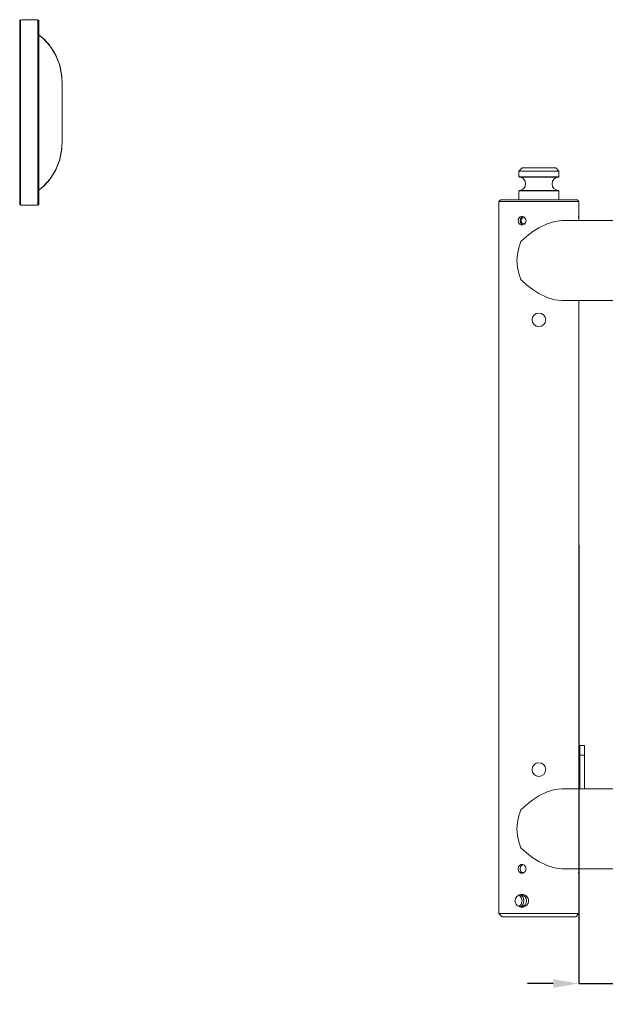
# Model space of a CAD drawing. Header units: millimetres. Extents: x 3925 to 5043, y -86 to 778.
# Tile 29 of 157: x 4251 to 4342, y 200 to 354. Entities that reach past the tile are written whole.
import ezdxf

# ---------------------------------------------------------------- set-up
doc = ezdxf.new("R2010")
doc.units = ezdxf.units.MM
doc.header["$LTSCALE"] = 46.255
doc.header["$PDMODE"] = 3
doc.header["$PDSIZE"] = 1
doc.layers.get('Defpoints').update_dxf_attribs({"linetype": 'CONTINUOUS'})
for name, color, linetype in [('140-154101-01_RIGGDXF_DIMENSION', 7, 'CONTINUOUS'), ('140-154101-0DXF_CONTINUOUS_LINE', 7, 'CONTINUOUS'), ('PJ-LENS-FUJIDXF_CONTINUOUS_LINE', 7, 'CONTINUOUS')]:
    doc.layers.add(name, color=color, linetype=linetype)
doc.styles.add('SLDTEXTSTYLE0', font='arialbd.ttf', dxfattribs={"height": 5.5})
doc.dimstyles.new('SLDDIMSTYLE2', dxfattribs={"dimtxt": 5.650301, "dimasz": 4.572, "dimexe": 0, "dimexo": 0.0625, "dimgap": 1.412575, "dimtad": 0, "dimtih": 1, "dimtoh": 1, "dimlfac": 3.5, "dimrnd": 1e-09, "dimzin": 4, "dimdsep": 46, "dimtxsty": 'SLDTEXTSTYLE0', "dimsah": 1, "dimcen": 0.09, "dimadec": 0, "dimazin": 1, "dimtol": 1, "dimtp": 0.5, "dimtm": 0.5, "dimtfac": 1, "dimtdec": 1, "dimtofl": 0, "dimtmove": 0, "dimatfit": 3, "dimfxl": 1, "dimfrac": 2, "dimtolj": 1, "dimarcsym": 0})

# ---------------------------------------------------------------- blocks, each defined once
blk = doc.blocks.new('*D67')
at = {"layer": '140-154101-01_RIGGDXF_DIMENSION', "color": 0, "linetype": 'Continuous', "lineweight": -2}
for p, q in [((4338.11, 271.49), (4338.11, 203.01)), ((4344.21, 266.21), (4344.21, 203.01)), ((4334.11, 203.01), (4330.11, 203.01)), ((4338.11, 203.01), (4344.21, 203.01)), ((4348.21, 203.01), (4395.73, 203.01))]:
    blk.add_line(p, q, dxfattribs=at)
at = {"layer": '140-154101-01_RIGGDXF_DIMENSION', "color": 0, "linetype": 'Continuous'}
for points in [[(4334.11, 203.68), (4334.11, 202.34), (4338.11, 203.01)], [(4348.21, 203.68), (4348.21, 202.34), (4344.21, 203.01)]]:
    blk.add_solid(points, dxfattribs=at)
at = {"layer": 'Defpoints', "color": 0, "linetype": 'Continuous'}
for p in [(4338.11, 271.56), (4344.21, 266.28), (4344.21, 203.01)]:
    blk.add_point(p, dxfattribs=at)
at = {"layer": '140-154101-01_RIGGDXF_DIMENSION', "color": 0, "linetype": 'Continuous', "insert": (4373.97, 207.96), "char_height": 5.5, "attachment_point": 5, "style": 'SLDTEXTSTYLE0'}
blk.add_mtext('\\A1;24.39 [0.96]', dxfattribs=at)

msp = doc.modelspace()

# ---------------------------------------------------------------- linework, layer by layer
at = {"layer": '140-154101-0DXF_CONTINUOUS_LINE', "color": 7, "linetype": 'Continuous', "lineweight": 0}
for p, q in [((4329.2379, 330.4307), (4328.7379, 329.9307)), ((4328.7379, 329.9307), (4328.7379, 329.042)), ((4334.9879, 329.9307), (4328.7379, 329.9307)), ((4334.4875, 330.4307), (4329.2382, 330.4307)), ((4334.4879, 330.4307), (4334.9879, 329.9307)), ((4334.9879, 329.9307), (4334.9879, 329.042)), ((4328.7379, 329.042), (4334.9879, 329.042)), ((4334.974, 329.0075), (4328.7517, 329.0075)), ((4328.7856, 328.9921), (4334.9401, 328.9921)), ((4328.7379, 326.8193), (4328.7379, 325.4307)), ((4328.7379, 326.8193), (4334.9879, 326.8193)), ((4334.974, 326.8538), (4328.7517, 326.8538)), ((4328.7856, 326.8692), (4334.9401, 326.8692)), ((4334.9401, 326.8692), (4334.9525, 326.8671)), ((4334.9525, 326.8671), (4334.9642, 326.8618)), ((4334.9642, 326.8618), (4334.974, 326.8538)), ((4334.9879, 326.8193), (4334.9879, 325.4307)), ((4325.8629, 325.4307), (4325.6129, 325.1807)), ((4325.6129, 325.1807), (4325.6129, 213.9307)), ((4325.6129, 325.1807), (4338.1129, 325.1807)), ((4337.8621, 325.4307), (4325.8636, 325.4307)), ((4337.8629, 325.4307), (4338.1129, 325.1807)), ((4338.1129, 325.1807), (4338.1129, 322.6001)), ((4328.673, 321.8826), (4328.6144, 322.1807)), ((4328.8398, 321.6426), (4328.673, 321.8826)), ((4328.992, 322.4793), (4328.9336, 322.1807)), ((4328.9336, 322.1807), (4328.9918, 321.8824)), ((4329.1175, 322.2926), (4329.1167, 322.0717)), ((4329.3639, 321.7146), (4329.5649, 321.6639)), ((4329.5649, 322.6974), (4329.647, 322.6769)), ((4329.6474, 321.6845), (4329.5649, 321.6639)), ((4335.4477, 322.1807), (4358.7373, 322.1807)), ((4338.1112, 322.1807), (4338.1129, 322.6001)), ((4335.4477, 309.6807), (4397.8105, 309.6807)), ((4338.1129, 309.6807), (4338.1129, 233.4307)), ((4338.2379, 240.1807), (4338.9879, 240.1807)), ((4338.2379, 240.1802), (4338.2379, 233.4307)), ((4338.9879, 233.4307), (4338.9879, 240.1802)), ((4338.2379, 238.6603), (4338.9879, 238.6603)), ((4335.4477, 233.4307), (4358.7373, 233.4307)), ((4329.401, 221.601), (4329.1573, 221.4684)), ((4328.673, 220.6326), (4328.6144, 220.9307)), ((4328.8398, 220.3926), (4328.673, 220.6326)), ((4328.992, 221.2293), (4328.9336, 220.9307)), ((4328.9336, 220.9307), (4328.9918, 220.6324)), ((4328.9918, 220.6324), (4329.1567, 220.3934)), ((4329.1573, 221.4684), (4328.992, 221.2293)), ((4329.1567, 220.3934), (4329.3816, 220.2708)), ((4335.4477, 220.9307), (4463.7369, 220.9307)), ((4338.0369, 220.3938), (4338.0737, 220.2607)), ((4338.0737, 220.2607), (4338.0888, 220.2432)), ((4338.1129, 220.5112), (4338.1112, 220.9307)), ((4338.1129, 220.5112), (4338.1129, 213.9307)), ((4326.1129, 213.4307), (4325.6129, 213.9307)), ((4325.6129, 213.9307), (4338.1129, 213.9307)), ((4328.7256, 215.0538), (4328.8332, 215.1184)), ((4337.6129, 213.4307), (4338.1129, 213.9307)), ((4326.1134, 213.4307), (4337.6124, 213.4307))]:
    msp.add_line(p, q, dxfattribs=at)
for points in [[(4328.7856, 328.9921), (4328.7732, 328.9942), (4328.7615, 328.9995), (4328.7517, 329.0075)], [(4334.6518, 328.9921), (4334.6631, 328.9942), (4334.6735, 328.9995), (4334.6825, 329.0075)], [(4334.6951, 329.042), (4334.6936, 329.0295), (4334.6894, 329.0177), (4334.6825, 329.0075)], [(4334.9401, 328.9921), (4334.9525, 328.9942), (4334.9642, 328.9995), (4334.974, 329.0075)], [(4328.7856, 326.8692), (4328.7732, 326.8671), (4328.7615, 326.8618), (4328.7517, 326.8538)], [(4334.6518, 326.8692), (4334.6631, 326.8671), (4334.6735, 326.8618), (4334.6825, 326.8538)], [(4334.6951, 326.8193), (4334.6936, 326.8318), (4334.6894, 326.8436), (4334.6825, 326.8538)], [(4328.6144, 322.1807), (4328.673, 322.4787), (4328.8392, 322.7182)], [(4328.8392, 322.7182), (4329.0831, 322.8508), (4329.2216, 322.8682)], [(4329.2216, 321.4932), (4329.0848, 321.5101), (4328.8398, 321.6426)], [(4328.9918, 321.8824), (4329.1567, 321.6434), (4329.3816, 321.5208)], [(4329.3813, 322.8403), (4329.1573, 322.7184), (4328.992, 322.4793)], [(4329.1167, 322.0717), (4329.2059, 321.8566), (4329.3639, 321.7146)], [(4329.5649, 322.6974), (4329.3591, 322.6437), (4329.199, 322.4939), (4329.1175, 322.2926)], [(4329.2216, 322.8682), (4329.3605, 322.851), (4329.6157, 322.7186), (4329.7959, 322.4789), (4329.8606, 322.1807)], [(4329.8606, 322.1807), (4329.7963, 321.8834), (4329.6169, 321.6438), (4329.3622, 321.5107), (4329.2216, 321.4932)], [(4331.8629, 321.0504), (4333.1525, 321.6799), (4334.3343, 322.0506), (4335.4478, 322.1807)], [(4338.0888, 322.8682), (4338.0739, 322.851), (4338.0371, 322.7186)], [(4329.0602, 318.8992), (4329.9853, 319.7369), (4330.9287, 320.457), (4331.8629, 321.0504)], [(4329.0602, 318.8992), (4328.722, 317.9557), (4328.5154, 316.9571), (4328.4459, 315.9307)], [(4328.4459, 315.9307), (4328.5154, 314.9042), (4328.722, 313.9056), (4329.0602, 312.9621)], [(4331.8629, 310.811), (4330.9287, 311.4043), (4329.9853, 312.1244), (4329.0602, 312.9621)], [(4335.4477, 309.6807), (4334.3245, 309.8128), (4333.1475, 310.1834), (4331.8629, 310.811)], [(4329.0602, 230.1492), (4329.9853, 230.9869), (4330.9287, 231.707), (4331.8629, 232.3004)], [(4331.8629, 232.3004), (4333.1525, 232.9299), (4334.3343, 233.3006), (4335.4478, 233.4307)], [(4329.0602, 230.1492), (4328.722, 229.2057), (4328.5154, 228.2071), (4328.4459, 227.1807)], [(4328.4459, 227.1807), (4328.5154, 226.1542), (4328.722, 225.1556), (4329.0602, 224.2121)], [(4331.8629, 222.061), (4330.9287, 222.6543), (4329.9853, 223.3744), (4329.0602, 224.2121)], [(4328.8392, 221.4682), (4329.0831, 221.6008), (4329.2216, 221.6182)], [(4329.2216, 221.6182), (4329.3605, 221.601), (4329.6157, 221.4686), (4329.7959, 221.2289), (4329.8606, 220.9307)], [(4335.4477, 220.9307), (4334.3245, 221.0628), (4333.1475, 221.4334), (4331.8629, 222.061)], [(4328.6144, 220.9307), (4328.673, 221.2287), (4328.8392, 221.4682)], [(4329.2216, 220.2432), (4329.0848, 220.2601), (4328.8398, 220.3926)], [(4329.8606, 220.9307), (4329.7963, 220.6334), (4329.6169, 220.3938), (4329.3622, 220.2607), (4329.2216, 220.2432)], [(4328.1628, 215.9307), (4328.178, 216.0983), (4328.2257, 216.2683), (4328.3086, 216.4345), (4328.4291, 216.5911), (4328.5884, 216.7299), (4328.78, 216.8382), (4328.9955, 216.9072), (4329.2215, 216.9307)], [(4328.9204, 216.8831), (4329.126, 216.7717), (4329.3376, 216.5578)], [(4329.953, 215.9307), (4329.8924, 216.2616), (4329.7137, 216.5579), (4329.4511, 216.7718), (4329.1668, 216.8874), (4329.0233, 216.91)], [(4329.2215, 216.9307), (4329.4399, 216.9085), (4329.6451, 216.8444), (4329.8284, 216.743), (4329.9821, 216.612), (4330.1039, 216.4573), (4330.1903, 216.288), (4330.2416, 216.1099), (4330.2582, 215.9307)], [(4329.2215, 214.9307), (4328.9933, 214.9546), (4328.7794, 215.0234), (4328.588, 215.1317), (4328.4295, 215.2698), (4328.309, 215.4262), (4328.2259, 215.5925), (4328.178, 215.7631), (4328.1628, 215.9307)], [(4329.1682, 216.293), (4329.0862, 216.4624), (4328.9718, 216.6163), (4328.8283, 216.7466), (4328.7255, 216.8074)], [(4328.8332, 215.1184), (4328.9758, 215.2494), (4329.0893, 215.4041), (4329.17, 215.5734)], [(4329.2337, 215.9344), (4329.2172, 216.1146), (4329.1682, 216.293)], [(4329.17, 215.5734), (4329.218, 215.7514), (4329.2337, 215.9306)], [(4330.2582, 215.9307), (4330.2413, 215.7502), (4330.1896, 215.5715), (4330.1025, 215.4017), (4329.9801, 215.2472), (4329.8255, 215.1164), (4329.6422, 215.0157), (4329.4369, 214.9522), (4329.2215, 214.9307)], [(4329.3376, 216.5578), (4329.4872, 216.2617), (4329.5389, 215.9307)], [(4329.5389, 215.9307), (4329.4872, 215.5996), (4329.3376, 215.3035)], [(4329.4511, 215.0895), (4329.7137, 215.3034), (4329.8924, 215.5997), (4329.953, 215.9307)], [(4329.3376, 215.3035), (4329.126, 215.0896), (4328.9202, 214.9781)], [(4329.024, 214.9514), (4329.1668, 214.9739), (4329.4511, 215.0895)]]:
    msp.add_lwpolyline(points, dxfattribs=at)
for centre in [(4331.8629, 306.6807), (4331.8629, 236.4307)]:
    msp.add_circle(centre, 1.0625, dxfattribs=at)
for centre, start, end in [((4328.7379, 327.9307), 272.575959, 87.424041), ((4334.9879, 327.9307), 92.575959, 267.424041)]:
    msp.add_arc(centre, 1.0625, start, end, dxfattribs=at)
at = {"layer": 'PJ-LENS-FUJIDXF_CONTINUOUS_LINE', "color": 7, "linetype": 'Continuous', "lineweight": 0}
for p, q in [((4250.8266, 353.3428), (4250.8247, 353.4178)), ((4250.8303, 353.1934), (4250.8248, 353.4178)), ((4250.8303, 353.1928), (4250.8284, 353.2678)), ((4250.8302, 352.7871), (4250.8302, 325.3539)), ((4250.8344, 353.493), (4250.8493, 353.1933)), ((4250.8493, 351.5707), (4250.8493, 353.1933)), ((4253.6689, 353.5707), (4250.9634, 353.5707)), ((4250.9634, 353.5706), (4250.9634, 324.5707)), ((4253.6689, 353.5707), (4253.6689, 324.5707)), ((4253.6689, 353.5707), (4253.7939, 353.4457)), ((4253.7939, 324.6957), (4253.7939, 353.4457)), ((4250.8302, 351.5707), (4250.9439, 351.5707)), ((4250.9439, 326.5707), (4250.9439, 351.5707)), ((4254.4872, 350.6436), (4253.7939, 351.1771)), ((4255.5673, 349.4496), (4254.4872, 350.6436)), ((4256.4196, 348.083), (4255.5673, 349.4496)), ((4257.0256, 346.5721), (4256.4196, 348.083)), ((4257.3646, 344.9365), (4257.0256, 346.5721)), ((4257.4315, 343.7701), (4257.3646, 344.9365)), ((4257.4315, 343.7701), (4257.4315, 334.3712)), ((4257.3646, 333.2049), (4257.4315, 334.3712)), ((4257.0256, 331.5693), (4257.3646, 333.2049)), ((4256.4196, 330.0584), (4257.0256, 331.5693)), ((4255.5674, 328.6917), (4256.4196, 330.0584)), ((4254.4873, 327.4978), (4255.5674, 328.6917)), ((4250.8302, 326.5707), (4250.9439, 326.5707)), ((4250.8493, 324.9477), (4250.8493, 326.5707)), ((4253.7939, 326.9642), (4254.4873, 327.4978)), ((4250.8303, 324.9481), (4250.8247, 324.7232)), ((4250.8303, 324.9475), (4250.8248, 324.7232)), ((4250.8344, 324.648), (4250.8493, 324.9477)), ((4253.6689, 324.5707), (4250.9634, 324.5707)), ((4253.7939, 324.6957), (4253.6689, 324.5707))]:
    msp.add_line(p, q, dxfattribs=at)
for points in [[(4250.8303, 353.1936), (4250.8324, 353.0554), (4250.8324, 352.9199), (4250.8302, 352.7871)], [(4253.7939, 351.2218), (4253.9242, 351.1229), (4254.1466, 350.9428), (4254.3634, 350.7559), (4254.5741, 350.5622), (4254.7786, 350.362), (4254.9766, 350.1553), (4255.1679, 349.9425), (4255.3524, 349.7237), (4255.5298, 349.4991), (4255.7, 349.269), (4255.863, 349.0337), (4256.0184, 348.7934), (4256.1663, 348.5484), (4256.3064, 348.2988), (4256.4387, 348.0451), (4256.5631, 347.7873), (4256.6794, 347.5258), (4256.7875, 347.2608), (4256.8874, 346.9926), (4256.979, 346.7215), (4257.0622, 346.4477), (4257.137, 346.1714), (4257.2033, 345.893), (4257.261, 345.6127), (4257.3102, 345.3307), (4257.351, 345.0475), (4257.3833, 344.7631), (4257.4072, 344.4779), (4257.4229, 344.1921), (4257.4306, 343.9061), (4257.4315, 343.7701)], [(4257.351, 333.0938), (4257.3833, 333.3782), (4257.4072, 333.6634), (4257.4229, 333.9492), (4257.4306, 334.2353), (4257.4315, 334.3712)], [(4256.979, 331.4198), (4257.0622, 331.6936), (4257.137, 331.9699), (4257.2033, 332.2483), (4257.261, 332.5286), (4257.3102, 332.8106), (4257.351, 333.0938)], [(4256.3064, 329.8425), (4256.4387, 330.0962), (4256.5631, 330.354), (4256.6794, 330.6155), (4256.7875, 330.8805), (4256.8874, 331.1487), (4256.979, 331.4198)], [(4255.5298, 328.6422), (4255.7, 328.8723), (4255.863, 329.1076), (4256.0184, 329.3479), (4256.1663, 329.5929), (4256.3064, 329.8425)], [(4254.3634, 327.3854), (4254.5741, 327.5791), (4254.7786, 327.7793), (4254.9766, 327.986), (4255.1679, 328.1988), (4255.3524, 328.4177), (4255.5298, 328.6422)], [(4253.7939, 326.9195), (4253.9242, 327.0184), (4254.1466, 327.1985), (4254.3634, 327.3854)], [(4250.8302, 325.3539), (4250.8324, 325.2211), (4250.8324, 325.0856), (4250.8303, 324.9474)]]:
    msp.add_lwpolyline(points, dxfattribs=at)

# ---------------------------------------------------------------- dimensions: what is measured, and where the dimension line sits
at = {"layer": '140-154101-01_RIGGDXF_DIMENSION', "color": 2, "linetype": 'Continuous'}
dim = msp.add_linear_dim(base=(4344.211, 203.0116), p1=(4338.1129, 271.5557), p2=(4344.211, 266.2772), angle=0, dimstyle='SLDDIMSTYLE2', override={"dimtxt": 5, "dimasz": 4, "dimtad": 1, "dimtih": 0, "dimtoh": 0, "dimlfac": 4, "dimtol": 0, "dimtp": 0.01, "dimtm": 0.01, "dimtdec": 2, "dimtofl": 1, "dimtzin": 0}, dxfattribs=at)
dim.commit()
dim.dimension.update_dxf_attribs({"geometry": '*D67', "text_midpoint": (4373.9709, 203.0116), "dimtype": 160})

doc.saveas('drawing.dxf')
